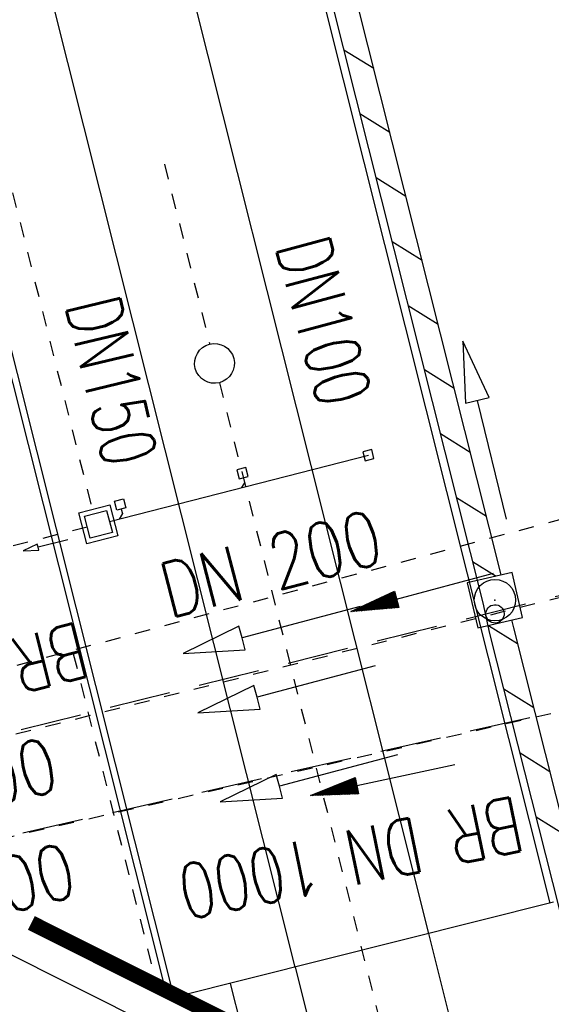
# Model space of a CAD drawing. Extents: x 447045 to 447634, y 442020 to 443192.
# Tile 29 of 82: x 447375 to 447393, y 442114 to 442146. Entities that reach past the tile are written whole.
import ezdxf
from ezdxf.enums import TextEntityAlignment as Align

# ---------------------------------------------------------------- set-up
doc = ezdxf.new("R2010")
doc.units = 0
doc.header["$LTSCALE"] = 2
doc.header["$MEASUREMENT"] = 0
for name, pattern in [('ACAD_ISO03W100', [0.5, 0.25, -0.25]), ('ACAD_ISO10W100W', [0.5, 0.25, -0.25]), ('AUSGEZOGEN', [0]), ('GEMARKBAB', [3.7, 2, -0.5, 0.1, -0.5, 0.1, -0.5]), ('GESTRICH-X2', [1.5, 1, -0.5]), ('STRICHLINIEX2', [0.5, 0.25, -0.25])]:
    doc.linetypes.add(name, pattern=pattern)
doc.layers.get('0').update_dxf_attribs({"linetype": 'AUSGEZOGEN'})
for name, color, linetype in [('207-GEMARKGRZ', 7, 'GEMARKBAB'), ('207-GRENZL', 8, 'AUSGEZOGEN'), ('BOESCHG', 250, 'AUSGEZOGEN'), ('DB-Bahnachse', 7, 'CONTINUOUS'), ('DB-Durchlässe', 15, 'CONTINUOUS'), ('DB-Gleisachsen', 7, 'CONTINUOUS'), ('DB-Ingenieurbauwerke', 15, 'CONTINUOUS'), ('DB-Tiefenentwässerung_und_Sammelle', 15, 'CONTINUOUS'), ('FBRTOP', 250, 'AUSGEZOGEN'), ('KANAL', 7, 'GESTRICH-X2'), ('MULDE', 250, 'AUSGEZOGEN'), ('PFEIL', 7, 'CONTINUOUS'), ('PFEILTOP', 200, 'AUSGEZOGEN'), ('Rinne', 200, 'CONTINUOUS'), ('SCHSYMBOL', 200, 'AUSGEZOGEN'), ('TEXTO', 4, 'CONTINUOUS')]:
    doc.layers.add(name, color=color, linetype=linetype)
doc.styles.add('ROMANS', font='romans.shx', dxfattribs={"width": 0.8})

# ---------------------------------------------------------------- blocks, each defined once
blk = doc.blocks.new('20')
blk.add_lwpolyline([(-0.754, -0.751), (0.754, -0.751), (0.754, 0.75), (-0.754, 0.75)], close=True)
blk.add_circle((0, 0), 0.676)
blk.add_point((0, 0))
blk = doc.blocks.new('PFEIL2')
at = {"color": 0}
for p, q in [((0.88, 0.002), (-2.401, -0.012)), ((0.881, -0.271), (0.879, 0.276)), ((0.879, 0.276), (2.429, 0.009)), ((0.911, 0.27), (0.879, 0.265)), ((0.965, 0.261), (0.879, 0.246)), ((1.019, 0.252), (0.879, 0.228)), ((1.073, 0.242), (0.879, 0.209)), ((1.127, 0.233), (0.879, 0.191)), ((1.181, 0.224), (0.879, 0.172)), ((1.235, 0.214), (0.879, 0.154)), ((1.289, 0.205), (0.879, 0.135)), ((1.343, 0.196), (0.879, 0.117)), ((1.397, 0.187), (0.879, 0.098)), ((1.451, 0.177), (0.879, 0.08)), ((1.505, 0.168), (0.879, 0.061)), ((1.559, 0.159), (0.88, 0.043)), ((1.613, 0.149), (0.88, 0.024)), ((1.668, 0.14), (0.88, 0.006)), ((1.722, 0.131), (0.88, -0.013)), ((1.776, 0.121), (0.88, -0.031)), ((1.83, 0.112), (0.88, -0.05)), ((1.884, 0.103), (0.88, -0.068)), ((1.938, 0.094), (0.88, -0.087)), ((1.992, 0.084), (0.88, -0.105)), ((2.046, 0.075), (0.88, -0.124)), ((2.1, 0.066), (0.88, -0.142)), ((2.154, 0.056), (0.88, -0.161)), ((2.208, 0.047), (0.88, -0.179)), ((2.262, 0.038), (0.881, -0.198)), ((2.316, 0.029), (0.881, -0.216)), ((2.37, 0.019), (0.881, -0.235)), ((2.424, 0.01), (0.881, -0.253)), ((2.429, 0.009), (0.881, -0.271))]:
    blk.add_line(p, q, dxfattribs=at)

msp = doc.modelspace()

# ---------------------------------------------------------------- linework, layer by layer
at = {"layer": '207-GEMARKGRZ', "const_width": 0.5, "flags": 128}
msp.add_lwpolyline([(447375.859, 442116.238), (447387.131, 442110.586)], dxfattribs=at)
at = {"layer": '207-GRENZL'}
msp.add_line((447372.7, 442116.453), (447391, 442107.276), dxfattribs=at)
at = {"layer": 'BOESCHG'}
msp.add_lwpolyline([(447355.601, 442433.736, -0.002326), (447361.102, 442405.191, -0.006223), (447362.976, 442394.489, -0.000213), (447373.764, 442327.821, -0.004745), (447374.219, 442324.821, -0.000158), (447376.621, 442307.859, 0.000088), (447380.909, 442277.558, 0.000171), (447386.246, 442239.98, 0.000486), (447388.143, 442226.749, 0.043487), (447390.283, 442217.623, -0.035626), (447393.067, 442206.533, -0.015589), (447395.491, 442189.771, 0.012811), (447398.326, 442169.361, 0.001759), (447400.41, 442157.014, -0.000419), (447409.304, 442105.155, -0.003399), (447413.908, 442077.025, -0.00132), (447419.243, 442042.377)], format="xyb", dxfattribs=at)
at = {"layer": 'DB-Bahnachse', "linetype": 'ACAD_ISO10W100W'}
for p, q in [((447380.211, 442141.056), (447381.689, 442135.172)), ((447382.006, 442133.911), (447388.22, 442109.173))]:
    msp.add_line(p, q, dxfattribs=at)
at = {"layer": 'DB-Bahnachse', "linetype": 'Continuous'}
msp.add_ellipse((447381.847, 442134.541), major_axis=(-0.46, 0.46), ratio=1, start_param=2.610467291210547, end_param=8.893652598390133, dxfattribs=at)
at = {"layer": 'DB-Durchlässe', "linetype": 'STRICHLINIEX2'}
for p, q in [((447393.248, 442129.459), (447364.929, 442121.854)), ((447377.687, 442129.184), (447374.522, 442128.389)), ((447395.236, 442127.408), (447360.864, 442118.77)), ((447394.797, 442123.529), (447365.716, 442116.896))]:
    msp.add_line(p, q, dxfattribs=at)
at = {"layer": 'DB-Durchlässe', "linetype": 'Continuous'}
for p, q in [((447377.045, 442128.774), (447376.075, 442128.531)), ((447376.051, 442128.628), (447375.59, 442128.41)), ((447375.59, 442128.41), (447376.099, 442128.434)), ((447376.075, 442128.531), (447376.051, 442128.628)), ((447376.099, 442128.434), (447376.075, 442128.531)), ((447386.616, 442126.588), (447382.751, 442125.562)), ((447382.648, 442125.948), (447380.818, 442125.048)), ((447382.751, 442125.562), (447382.648, 442125.948)), ((447382.853, 442125.175), (447382.751, 442125.562)), ((447380.818, 442125.048), (447382.853, 442125.175)), ((447387.104, 442124.649), (447383.238, 442123.622)), ((447383.135, 442124.008), (447381.305, 442123.108)), ((447383.238, 442123.622), (447383.135, 442124.008)), ((447383.34, 442123.235), (447383.238, 442123.622)), ((447381.305, 442123.108), (447383.34, 442123.235)), ((447387.835, 442121.739), (447383.969, 442120.712)), ((447383.866, 442121.099), (447382.036, 442120.199)), ((447383.969, 442120.712), (447383.866, 442121.099)), ((447384.071, 442120.326), (447383.969, 442120.712)), ((447382.036, 442120.199), (447384.071, 442120.326))]:
    msp.add_line(p, q, dxfattribs=at)
msp.add_ellipse((447391.02, 442126.349), major_axis=(-0.212, 0.212), ratio=1, start_param=2.610467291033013, end_param=8.893652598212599, dxfattribs=at)
at = {"layer": 'DB-Gleisachsen', "linetype": 'Continuous'}
for p, q in [((447264.89, 442609.285), (447388.846, 442115.89)), ((447384.481, 442114.794), (447292.451, 442481.27)), ((447388.846, 442115.89), (447390.521, 442109.215)), ((447384.481, 442114.794), (447397.125, 442064.475))]:
    msp.add_line(p, q, dxfattribs=at)
at = {"layer": 'DB-Ingenieurbauwerke', "linetype": 'Continuous'}
for p, q in [((447392.829, 442116.891), (447216.67, 442818.009)), ((447204.377, 442814.814), (447380.518, 442113.798)), ((447310.178, 442392.849), (447380.239, 442114.016)), ((447386.988, 442131.725), (447386.697, 442131.65)), ((447386.697, 442131.65), (447386.771, 442131.359)), ((447387.062, 442131.434), (447386.988, 442131.725)), ((447378.414, 442129.371), (447386.879, 442131.542)), ((447386.771, 442131.359), (447387.062, 442131.434)), ((447382.872, 442131.134), (447382.582, 442131.059)), ((447382.582, 442131.059), (447382.656, 442130.769)), ((447382.947, 442130.843), (447382.872, 442131.134)), ((447382.656, 442130.769), (447382.947, 442130.843)), ((447382.839, 442130.661), (447382.731, 442130.478)), ((447378.579, 442130.033), (447378.87, 442130.107)), ((447378.654, 442129.742), (447378.579, 442130.033)), ((447378.87, 442130.107), (447378.944, 442129.817)), ((447377.411, 442129.656), (447378.428, 442129.917)), ((447377.672, 442128.639), (447377.411, 442129.656)), ((447377.594, 442129.548), (447378.32, 442129.734)), ((447378.32, 442129.734), (447378.507, 442129.007)), ((447378.428, 442129.917), (447378.689, 442128.899)), ((447378.944, 442129.817), (447378.654, 442129.742)), ((447378.836, 442129.634), (447378.728, 442129.451)), ((447378.799, 442129.779), (447378.836, 442129.634)), ((447377.78, 442128.821), (447377.594, 442129.548)), ((447378.507, 442129.007), (447377.78, 442128.821)), ((447378.689, 442128.899), (447377.672, 442128.639)), ((447392.93, 442116.916), (447380.518, 442113.798)), ((447382.359, 442114.26), (447393.541, 442069.941))]:
    msp.add_line(p, q, dxfattribs=at)
at = {"layer": 'DB-Ingenieurbauwerke', "linetype": 'ACAD_ISO03W100'}
msp.add_line((447205.633, 442815.14), (447377.882, 442129.622), dxfattribs=at)
at = {"layer": 'DB-Tiefenentwässerung_und_Sammelle', "linetype": 'Continuous'}
for p, q in [((447389.969, 442135.274), (447390.057, 442133.236)), ((447390.834, 442133.427), (447389.969, 442135.274)), ((447390.057, 442133.236), (447390.834, 442133.427)), ((447391.397, 442129.447), (447390.445, 442133.332))]:
    msp.add_line(p, q, dxfattribs=at)
at = {"layer": 'DB-Tiefenentwässerung_und_Sammelle', "linetype": 'ACAD_ISO03W100'}
for p, q in [((447377.229, 442125.043), (447377.704, 442123.149)), ((447377.704, 442123.149), (447380.082, 442113.688))]:
    msp.add_line(p, q, dxfattribs=at)
at = {"layer": 'FBRTOP', "color": 0}
msp.add_lwpolyline([(447358.947, 442729.413, 0.000005), (447365.209, 442692.439, -0.000003), (447371.47, 442655.466, -0.000003), (447379.818, 442606.167, 0.000003), (447388.166, 442556.869), (447409.037, 442433.624), (447425.734, 442335.028, -0.000003), (447426.43, 442330.92, -0.000001), (447429.908, 442310.379)], format="xyb", dxfattribs=at)
at = {"layer": 'FBRTOP', "color": 0, "const_width": 0.5}
for points in [[(447355.989, 442728.912, 0.000005), (447362.251, 442691.939, -0.000003), (447368.512, 442654.965, -0.000003), (447376.86, 442605.667, 0.000003), (447385.208, 442556.368), (447406.079, 442433.124), (447422.776, 442334.528, -0.000003), (447423.472, 442330.419, -0.000001), (447426.95, 442309.878)], [(447328.383, 442724.238, 0.000005), (447334.644, 442687.263, -0.000003), (447340.906, 442650.289, -0.000003), (447349.254, 442600.991, 0.000003), (447357.602, 442551.694), (447378.473, 442428.448), (447395.17, 442329.852, -0.000003), (447395.865, 442325.744, -0.000001), (447399.344, 442305.204)]]:
    msp.add_lwpolyline(points, format="xyb", dxfattribs=at)
at = {"layer": 'KANAL'}
for p, q in [((447360.97, 442118.947), (447395.343, 442127.5)), ((447395.084, 442123.62), (447365.381, 442116.854))]:
    msp.add_line(p, q, dxfattribs=at)
at = {"layer": 'MULDE', "flags": 128}
for points in [[(447375.9, 442241.783, 0.000536), (447380.397, 442221.72, 0.001185), (447382.462, 442212.652, 0.000289), (447389.667, 442181.447, -0.001322), (447391.229, 442174.615, -0.007292), (447392.389, 442169.112, -0.001706), (447396.897, 442145.622, -0.009288), (447397.041, 442144.767, -0.001867), (447397.768, 442139.8, -0.001695)], [(447373.948, 442241.347, 0.000536), (447378.446, 442221.28, 0.001185), (447380.514, 442212.204, 0.000289), (447387.719, 442180.995, -0.001322), (447389.279, 442174.175, -0.007292), (447390.426, 442168.729, -0.001706), (447394.931, 442145.252, -0.009288), (447395.064, 442144.47, -0.001695), (447395.723, 442139.974, -0.001695)]]:
    msp.add_lwpolyline(points, format="xyb", dxfattribs=at)
at = {"layer": 'PFEILTOP'}
for p, q in [((447386.079, 442144.804), (447387.056, 442144.196)), ((447386.605, 442142.711), (447387.582, 442142.104)), ((447387.131, 442140.618), (447388.109, 442140.011)), ((447387.657, 442138.525), (447388.635, 442137.918)), ((447388.183, 442136.432), (447389.161, 442135.825)), ((447388.71, 442134.339), (447389.687, 442133.732)), ((447389.236, 442132.247), (447390.213, 442131.639)), ((447389.762, 442130.154), (447390.74, 442129.546)), ((447390.288, 442128.061), (447391.058, 442127.583)), ((447390.804, 442125.974), (447391.761, 442125.38)), ((447391.31, 442123.894), (447392.289, 442123.286)), ((447391.839, 442121.8), (447392.817, 442121.192)), ((447392.367, 442119.706), (447393.345, 442119.098))]:
    msp.add_line(p, q, dxfattribs=at)
at = {"layer": 'Rinne'}
for points in [[(447412.214, 442040.928), (447412.091, 442041.414, -0.000168), (447412.091, 442041.414), (447399.881, 442089.912), (447390.854, 442125.704), (447390.629, 442126.706), (447378.766, 442173.887), (447378.421, 442175.23), (447372.094, 442200.464), (447340.024, 442328.149), (447334.51, 442350.217, -0.000106), (447334.51, 442350.217), (447320.399, 442406.796), (447320.173, 442407.651), (447309.096, 442451.495), (447305.636, 442465.472), (447291.034, 442523.413), (447290.99, 442524.107), (447290.805, 442524.816), (447282.432, 442560.66)], [(447391.224, 442127.622), (447379.542, 442174.085), (447379.197, 442175.426), (447372.87, 442200.658, 0.000099), (447372.87, 442200.658), (447340.8, 442328.343), (447335.286, 442350.411), (447321.173, 442406.994), (447320.947, 442407.851), (447309.872, 442451.689), (447306.412, 442465.666), (447291.828, 442523.537), (447291.784, 442524.235), (447291.581, 442525.008), (447283.212, 442560.842)], [(447412.998, 442041.089), (447412.867, 442041.61), (447400.657, 442090.108, 0.000106), (447400.657, 442090.108), (447391.632, 442125.89), (447391.573, 442126.154)]]:
    msp.add_lwpolyline(points, format="xyb", dxfattribs=at)

# ---------------------------------------------------------------- block references
at = {"layer": 'PFEIL'}
for p, rotation in [((447388.653, 442127.053), 194.7623186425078), ((447387.36, 442120.916), 191.7967662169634)]:
    msp.add_blockref('PFEIL2', p, dxfattribs=dict(at, rotation=rotation))
at = {"layer": 'SCHSYMBOL', "rotation": 283.1778117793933}
msp.add_blockref('20', (447391.018, 442126.799), dxfattribs=at)

# ---------------------------------------------------------------- texts
at = {"layer": 'DB-Durchlässe', "linetype": 'Continuous', "style": 'ROMANS', "width": 0.8}
for s, oblique, p in [('DN 200', 0, (447380.367, 442126.197)), ('DN 1000', 0, (447368.559, 442118.445)), ('DN 1000', 360, (447369.142, 442114.993))]:
    msp.add_text(s, height=1.8, rotation=14.5688, dxfattribs=dict(at, oblique=oblique)).set_placement(p)
at = {"layer": 'DB-Ingenieurbauwerke', "linetype": 'Continuous', "style": 'ROMANS', "width": 0.7}
for s, rotation, oblique, p in [('DN100', 285.0785, 360, (447383.827, 442138.378)), ('DN150', 283.4622, 0, (447376.961, 442136.462))]:
    msp.add_text(s, height=1.8, rotation=rotation, dxfattribs=dict(at, oblique=oblique)).set_placement(p)
at = {"layer": 'TEXTO', "style": 'ROMANS', "width": 0.75}
for rotation, p in [(194.2442, (447371.891, 442124.684)), (191.6581, (447386.124, 442119.242))]:
    msp.add_text('BR DN 1000', height=1.8, rotation=rotation, dxfattribs=at).set_placement(p, align=Align.CENTER)

doc.saveas('drawing.dxf')
